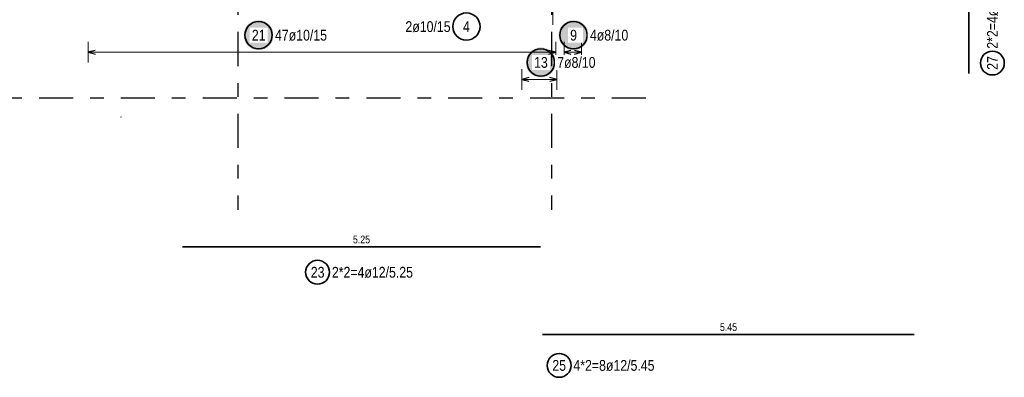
# Model space of a CAD drawing. Header units: millimetres. Extents: x -2.7 to 34.1, y -3.5 to 21.
# Tile 37 of 62: x 8.1 to 15.3, y 8 to 10.6. Entities that reach past the tile are written whole.
import ezdxf

# ---------------------------------------------------------------- set-up
doc = ezdxf.new("R2010")
doc.units = ezdxf.units.MM
doc.linetypes.add('DASHDOTX2', pattern=[2, 1, -0.5, 0, -0.5])
doc.linetypes.add('HIDDEN', pattern=[0.375, 0.25, -0.125])
doc.layers.add('Achsen', color=7, linetype='Continuous', lineweight=20)
doc.styles.add('Arial Narrow', font='ARIALN.TTF')

msp = doc.modelspace()

# ---------------------------------------------------------------- hatches: boundary and pattern name
at = {"lineweight": 25, "true_color": 0xffffff}
for points in [[(9.955127, 10.525), (9.95506, 10.528839), (9.95486, 10.532673), (9.954525, 10.536498), (9.954057, 10.540309), (9.953456, 10.544101), (9.952724, 10.54787), (9.95186, 10.551611), (9.950866, 10.55532), (9.949744, 10.558992), (9.948494, 10.562622), (9.947118, 10.566207), (9.945617, 10.569741), (9.943995, 10.573221), (9.942252, 10.576642), (9.94039, 10.58), (9.938413, 10.583291), (9.936322, 10.586511), (9.934119, 10.589656), (9.931809, 10.592723), (9.929392, 10.595707), (9.926873, 10.598604), (9.924255, 10.601412), (9.92154, 10.604127), (9.918732, 10.606746), (9.915834, 10.609265), (9.91285, 10.611681), (9.909784, 10.613992), (9.906639, 10.616194), (9.903419, 10.618285), (9.900127, 10.620263), (9.896769, 10.622124), (9.893348, 10.623867), (9.889869, 10.62549), (9.886334, 10.62699), (9.88275, 10.628366), (9.879119, 10.629616), (9.875448, 10.630739), (9.871739, 10.631733), (9.867998, 10.632596), (9.864229, 10.633329), (9.860437, 10.633929), (9.856626, 10.634397), (9.852801, 10.634732), (9.848966, 10.634933), (9.845127, 10.635), (9.841289, 10.634933), (9.837454, 10.634732), (9.833629, 10.634397), (9.829818, 10.633929), (9.826026, 10.633329), (9.822257, 10.632596), (9.818516, 10.631733), (9.814807, 10.630739), (9.811136, 10.629616), (9.807505, 10.628366), (9.803921, 10.62699), (9.800386, 10.62549), (9.796907, 10.623867), (9.793486, 10.622124), (9.790127, 10.620263), (9.786836, 10.618285), (9.783616, 10.616194), (9.780471, 10.613992), (9.777405, 10.611681), (9.774421, 10.609265), (9.771523, 10.606746), (9.768715, 10.604127), (9.766, 10.601412), (9.763382, 10.598604), (9.760863, 10.595707), (9.758446, 10.592723), (9.756136, 10.589656), (9.753933, 10.586511), (9.751842, 10.583291), (9.749865, 10.58), (9.748003, 10.576642), (9.74626, 10.573221), (9.744637, 10.569741), (9.743137, 10.566207), (9.741761, 10.562622), (9.740511, 10.558992), (9.739389, 10.55532), (9.738395, 10.551611), (9.737531, 10.54787), (9.736799, 10.544101), (9.736198, 10.540309), (9.73573, 10.536498), (9.735395, 10.532673), (9.735194, 10.528839), (9.735127, 10.525), (9.735194, 10.521161), (9.735395, 10.517327), (9.73573, 10.513502), (9.736198, 10.509691), (9.736799, 10.505899), (9.737531, 10.50213), (9.738395, 10.498389), (9.739389, 10.49468), (9.740511, 10.491008), (9.741761, 10.487378), (9.743137, 10.483793), (9.744637, 10.480259), (9.74626, 10.476779), (9.748003, 10.473358), (9.749865, 10.47), (9.751842, 10.466709), (9.753933, 10.463489), (9.756136, 10.460344), (9.758446, 10.457277), (9.760863, 10.454293), (9.763382, 10.451396), (9.766, 10.448588), (9.768715, 10.445873), (9.771523, 10.443254), (9.774421, 10.440735), (9.777405, 10.438319), (9.780471, 10.436008), (9.783616, 10.433806), (9.786836, 10.431715), (9.790127, 10.429737), (9.793486, 10.427876), (9.796907, 10.426133), (9.800386, 10.42451), (9.803921, 10.42301), (9.807505, 10.421634), (9.811136, 10.420384), (9.814807, 10.419261), (9.818516, 10.418267), (9.822257, 10.417404), (9.826026, 10.416671), (9.829818, 10.416071), (9.833629, 10.415603), (9.837454, 10.415268), (9.841289, 10.415067), (9.845127, 10.415), (9.848966, 10.415067), (9.852801, 10.415268), (9.856626, 10.415603), (9.860437, 10.416071), (9.864229, 10.416671), (9.867998, 10.417404), (9.871739, 10.418267), (9.875448, 10.419261), (9.879119, 10.420384), (9.88275, 10.421634), (9.886334, 10.42301), (9.889869, 10.42451), (9.893348, 10.426133), (9.896769, 10.427876), (9.900127, 10.429737), (9.903419, 10.431715), (9.906639, 10.433806), (9.909784, 10.436008), (9.91285, 10.438319), (9.915834, 10.440735), (9.918732, 10.443254), (9.92154, 10.445873), (9.924255, 10.448588), (9.926873, 10.451396), (9.929392, 10.454293), (9.931809, 10.457277), (9.934119, 10.460344), (9.936322, 10.463489), (9.938413, 10.466709), (9.94039, 10.47), (9.942252, 10.473358), (9.943995, 10.476779), (9.945617, 10.480259), (9.947118, 10.483793), (9.948494, 10.487378), (9.949744, 10.491008), (9.950866, 10.49468), (9.95186, 10.498389), (9.952724, 10.50213), (9.953456, 10.505899), (9.954057, 10.509691), (9.954525, 10.513502), (9.95486, 10.517327)], [(12.264094, 10.525), (12.264027, 10.528839), (12.263826, 10.532673), (12.263491, 10.536498), (12.263023, 10.540309), (12.262423, 10.544101), (12.26169, 10.54787), (12.260827, 10.551611), (12.259833, 10.55532), (12.25871, 10.558992), (12.25746, 10.562622), (12.256084, 10.566207), (12.254584, 10.569741), (12.252961, 10.573221), (12.251218, 10.576642), (12.249357, 10.58), (12.247379, 10.583291), (12.245288, 10.586511), (12.243086, 10.589656), (12.240775, 10.592723), (12.238359, 10.595707), (12.23584, 10.598604), (12.233221, 10.601412), (12.230506, 10.604127), (12.227698, 10.606746), (12.224801, 10.609265), (12.221817, 10.611681), (12.21875, 10.613992), (12.215605, 10.616194), (12.212385, 10.618285), (12.209094, 10.620263), (12.205736, 10.622124), (12.202315, 10.623867), (12.198835, 10.62549), (12.195301, 10.62699), (12.191716, 10.628366), (12.188086, 10.629616), (12.184414, 10.630739), (12.180705, 10.631733), (12.176964, 10.632596), (12.173195, 10.633329), (12.169403, 10.633929), (12.165592, 10.634397), (12.161767, 10.634732), (12.157933, 10.634933), (12.154094, 10.635), (12.150255, 10.634933), (12.146421, 10.634732), (12.142596, 10.634397), (12.138785, 10.633929), (12.134993, 10.633329), (12.131224, 10.632596), (12.127483, 10.631733), (12.123774, 10.630739), (12.120102, 10.629616), (12.116472, 10.628366), (12.112887, 10.62699), (12.109353, 10.62549), (12.105873, 10.623867), (12.102452, 10.622124), (12.099094, 10.620263), (12.095803, 10.618285), (12.092583, 10.616194), (12.089438, 10.613992), (12.086371, 10.611681), (12.083387, 10.609265), (12.08049, 10.606746), (12.077682, 10.604127), (12.074967, 10.601412), (12.072348, 10.598604), (12.069829, 10.595707), (12.067413, 10.592723), (12.065102, 10.589656), (12.0629, 10.586511), (12.060809, 10.583291), (12.058831, 10.58), (12.05697, 10.576642), (12.055227, 10.573221), (12.053604, 10.569741), (12.052104, 10.566207), (12.050728, 10.562622), (12.049478, 10.558992), (12.048355, 10.55532), (12.047361, 10.551611), (12.046498, 10.54787), (12.045765, 10.544101), (12.045165, 10.540309), (12.044697, 10.536498), (12.044362, 10.532673), (12.044161, 10.528839), (12.044094, 10.525), (12.044161, 10.521161), (12.044362, 10.517327), (12.044697, 10.513502), (12.045165, 10.509691), (12.045765, 10.505899), (12.046498, 10.50213), (12.047361, 10.498389), (12.048355, 10.49468), (12.049478, 10.491008), (12.050728, 10.487378), (12.052104, 10.483793), (12.053604, 10.480259), (12.055227, 10.476779), (12.05697, 10.473358), (12.058831, 10.47), (12.060809, 10.466709), (12.0629, 10.463489), (12.065102, 10.460344), (12.067413, 10.457277), (12.069829, 10.454293), (12.072348, 10.451396), (12.074967, 10.448588), (12.077682, 10.445873), (12.08049, 10.443254), (12.083387, 10.440735), (12.086371, 10.438319), (12.089438, 10.436008), (12.092583, 10.433806), (12.095803, 10.431715), (12.099094, 10.429737), (12.102452, 10.427876), (12.105873, 10.426133), (12.109353, 10.42451), (12.112887, 10.42301), (12.116472, 10.421634), (12.120102, 10.420384), (12.123774, 10.419261), (12.127483, 10.418267), (12.131224, 10.417404), (12.134993, 10.416671), (12.138785, 10.416071), (12.142596, 10.415603), (12.146421, 10.415268), (12.150255, 10.415067), (12.154094, 10.415), (12.157933, 10.415067), (12.161767, 10.415268), (12.165592, 10.415603), (12.169403, 10.416071), (12.173195, 10.416671), (12.176964, 10.417404), (12.180705, 10.418267), (12.184414, 10.419261), (12.188086, 10.420384), (12.191716, 10.421634), (12.195301, 10.42301), (12.198835, 10.42451), (12.202315, 10.426133), (12.205736, 10.427876), (12.209094, 10.429737), (12.212385, 10.431715), (12.215605, 10.433806), (12.21875, 10.436008), (12.221817, 10.438319), (12.224801, 10.440735), (12.227698, 10.443254), (12.230506, 10.445873), (12.233221, 10.448588), (12.23584, 10.451396), (12.238359, 10.454293), (12.240775, 10.457277), (12.243086, 10.460344), (12.245288, 10.463489), (12.247379, 10.466709), (12.249357, 10.47), (12.251218, 10.473358), (12.252961, 10.476779), (12.254584, 10.480259), (12.256084, 10.483793), (12.25746, 10.487378), (12.25871, 10.491008), (12.259833, 10.49468), (12.260827, 10.498389), (12.26169, 10.50213), (12.262423, 10.505899), (12.263023, 10.509691), (12.263491, 10.513502), (12.263826, 10.517327)], [(12.0244, 10.325), (12.024333, 10.328839), (12.024132, 10.332673), (12.023798, 10.336498), (12.02333, 10.340309), (12.022729, 10.344101), (12.021996, 10.34787), (12.021133, 10.351611), (12.020139, 10.35532), (12.019016, 10.358992), (12.017766, 10.362622), (12.01639, 10.366207), (12.01489, 10.369741), (12.013268, 10.373221), (12.011524, 10.376642), (12.009663, 10.38), (12.007686, 10.383291), (12.005594, 10.386511), (12.003392, 10.389656), (12.001081, 10.392723), (11.998665, 10.395707), (11.996146, 10.398604), (11.993528, 10.401412), (11.990813, 10.404127), (11.988005, 10.406746), (11.985107, 10.409265), (11.982123, 10.411681), (11.979057, 10.413992), (11.975911, 10.416194), (11.972691, 10.418285), (11.9694, 10.420263), (11.966042, 10.422124), (11.962621, 10.423867), (11.959141, 10.42549), (11.955607, 10.42699), (11.952022, 10.428366), (11.948392, 10.429616), (11.94472, 10.430739), (11.941012, 10.431733), (11.937271, 10.432596), (11.933502, 10.433329), (11.929709, 10.433929), (11.925898, 10.434397), (11.922073, 10.434732), (11.918239, 10.434933), (11.9144, 10.435), (11.910561, 10.434933), (11.906727, 10.434732), (11.902902, 10.434397), (11.899091, 10.433929), (11.895299, 10.433329), (11.89153, 10.432596), (11.887789, 10.431733), (11.88408, 10.430739), (11.880408, 10.429616), (11.876778, 10.428366), (11.873194, 10.42699), (11.869659, 10.42549), (11.866179, 10.423867), (11.862758, 10.422124), (11.8594, 10.420263), (11.856109, 10.418285), (11.852889, 10.416194), (11.849744, 10.413992), (11.846677, 10.411681), (11.843694, 10.409265), (11.840796, 10.406746), (11.837988, 10.404127), (11.835273, 10.401412), (11.832654, 10.398604), (11.830135, 10.395707), (11.827719, 10.392723), (11.825408, 10.389656), (11.823206, 10.386511), (11.821115, 10.383291), (11.819137, 10.38), (11.817276, 10.376642), (11.815533, 10.373221), (11.81391, 10.369741), (11.81241, 10.366207), (11.811034, 10.362622), (11.809784, 10.358992), (11.808661, 10.35532), (11.807668, 10.351611), (11.806804, 10.34787), (11.806071, 10.344101), (11.805471, 10.340309), (11.805003, 10.336498), (11.804668, 10.332673), (11.804467, 10.328839), (11.8044, 10.325), (11.804467, 10.321161), (11.804668, 10.317327), (11.805003, 10.313502), (11.805471, 10.309691), (11.806071, 10.305899), (11.806804, 10.30213), (11.807668, 10.298389), (11.808661, 10.29468), (11.809784, 10.291008), (11.811034, 10.287378), (11.81241, 10.283793), (11.81391, 10.280259), (11.815533, 10.276779), (11.817276, 10.273358), (11.819137, 10.27), (11.821115, 10.266709), (11.823206, 10.263489), (11.825408, 10.260344), (11.827719, 10.257277), (11.830135, 10.254293), (11.832654, 10.251396), (11.835273, 10.248588), (11.837988, 10.245873), (11.840796, 10.243254), (11.843694, 10.240735), (11.846677, 10.238319), (11.849744, 10.236008), (11.852889, 10.233806), (11.856109, 10.231715), (11.8594, 10.229737), (11.862758, 10.227876), (11.866179, 10.226133), (11.869659, 10.22451), (11.873194, 10.22301), (11.876778, 10.221634), (11.880408, 10.220384), (11.88408, 10.219261), (11.887789, 10.218267), (11.89153, 10.217404), (11.895299, 10.216671), (11.899091, 10.216071), (11.902902, 10.215603), (11.906727, 10.215268), (11.910561, 10.215067), (11.9144, 10.215), (11.918239, 10.215067), (11.922073, 10.215268), (11.925898, 10.215603), (11.929709, 10.216071), (11.933502, 10.216671), (11.937271, 10.217404), (11.941012, 10.218267), (11.94472, 10.219261), (11.948392, 10.220384), (11.952022, 10.221634), (11.955607, 10.22301), (11.959141, 10.22451), (11.962621, 10.226133), (11.966042, 10.227876), (11.9694, 10.229737), (11.972691, 10.231715), (11.975911, 10.233806), (11.979057, 10.236008), (11.982123, 10.238319), (11.985107, 10.240735), (11.988005, 10.243254), (11.990813, 10.245873), (11.993528, 10.248588), (11.996146, 10.251396), (11.998665, 10.254293), (12.001081, 10.257277), (12.003392, 10.260344), (12.005594, 10.263489), (12.007686, 10.266709), (12.009663, 10.27), (12.011524, 10.273358), (12.013268, 10.276779), (12.01489, 10.280259), (12.01639, 10.283793), (12.017766, 10.287378), (12.019016, 10.291008), (12.020139, 10.29468), (12.021133, 10.298389), (12.021996, 10.30213), (12.022729, 10.305899), (12.02333, 10.309691), (12.023798, 10.313502), (12.024132, 10.317327)]]:
    msp.add_hatch(color=7, dxfattribs=at).paths.add_polyline_path(points)

# ---------------------------------------------------------------- linework, layer by layer
at = {"color": 2, "linetype": 'Continuous', "lineweight": 35, "ltscale": 2}
for p, q in [((15.05204, 13.618068), (15.05204, 10.243068)), ((9.285879, 8.973683), (11.910879, 8.973683)), ((11.926821, 8.330893), (14.651821, 8.330893))]:
    msp.add_line(p, q, dxfattribs=at)
at = {"color": 9, "linetype": 'HIDDEN', "lineweight": 0, "ltscale": 0.25}
msp.add_line((12.001177, 10.601606), (12.001177, 11.364733), dxfattribs=at)
at = {"color": 5, "linetype": 'Continuous', "lineweight": 18, "ltscale": 2}
for p, q in [((8.595995, 10.475), (8.595995, 10.325)), ((12.023194, 10.325), (12.023194, 10.475)), ((12.085188, 10.475), (12.085188, 10.325)), ((12.211188, 10.325), (12.211188, 10.475)), ((12.023194, 10.4), (8.595995, 10.4)), ((12.211188, 10.4), (12.085188, 10.4)), ((11.775188, 10.275), (11.775188, 10.125)), ((12.031188, 10.125), (12.031188, 10.275)), ((12.031188, 10.2), (11.775188, 10.2))]:
    msp.add_line(p, q, dxfattribs=at)
at = {"color": 3, "linetype": 'Continuous', "lineweight": 25, "ltscale": 2}
for p, q in [((8.645995, 10.413397), (8.595995, 10.4)), ((8.595995, 10.4), (8.645995, 10.386603)), ((12.023194, 10.4), (11.973194, 10.413397)), ((11.973194, 10.386603), (12.023194, 10.4)), ((12.135188, 10.413397), (12.085188, 10.4)), ((12.085188, 10.4), (12.135188, 10.386603)), ((12.211188, 10.4), (12.161188, 10.413397)), ((12.161188, 10.386603), (12.211188, 10.4)), ((11.825188, 10.213397), (11.775188, 10.2)), ((11.775188, 10.2), (11.825188, 10.186603)), ((12.031188, 10.2), (11.981188, 10.213397)), ((11.981188, 10.186603), (12.031188, 10.2))]:
    msp.add_line(p, q, dxfattribs=at)
at = {"color": 2, "linetype": 'Continuous', "lineweight": 35, "ltscale": 2}
for centre, radius in [((11.368218, 10.587747), 0.1), ((9.845127, 10.525), 0.1), ((12.154094, 10.525), 0.1), ((11.9144, 10.325), 0.1), ((15.224946, 10.320496), 0.0875), ((10.277341, 8.786183), 0.0875), ((12.048237, 8.10324), 0.0875)]:
    msp.add_circle(centre, radius, dxfattribs=at)
at = {"layer": 'Achsen', "color": 3, "linetype": 'DASHDOTX2', "lineweight": 25, "ltscale": 0.25}
for p, q in [((9.693394, 19.548436), (9.693394, 9.244803)), ((11.993394, 19.548436), (11.993394, 9.244803)), ((1.634894, 10.06635), (12.794115, 10.06635))]:
    msp.add_line(p, q, dxfattribs=at)
at = {"layer": 'Achsen', "color": 9, "linetype": 'Continuous', "lineweight": 0}
msp.add_circle((8.8358, 9.924316), 0.000555, dxfattribs=at)

# ---------------------------------------------------------------- texts
at = {"color": 2, "lineweight": 35, "char_height": 0.07875, "attachment_point": 1, "rotation": 90, "line_spacing_factor": 0.9, "style": 'Arial Narrow'}
for s, insert in [('2*2=4ø12/6.75', (15.185571, 10.425496)), ('27', (15.185571, 10.270883))]:
    msp.add_mtext(s, dxfattribs=dict(at, insert=insert))
at = {"color": 2, "lineweight": 35, "char_height": 0.07875, "attachment_point": 1, "line_spacing_factor": 0.9, "style": 'Arial Narrow'}
for s, insert in [('2ø10/15', (10.921405, 10.627122)), ('4', (11.343411, 10.627122)), ('23', (10.227729, 8.825558)), ('2*2=4ø12/5.25', (10.382341, 8.825558)), ('25', (11.998624, 8.142615)), ('4*2=8ø12/5.45', (12.153237, 8.142615))]:
    msp.add_mtext(s, dxfattribs=dict(at, insert=insert))
at = {"color": 3, "lineweight": 25, "char_height": 0.05625, "attachment_point": 1, "line_spacing_factor": 0.9, "style": 'Arial Narrow'}
for s, insert in [('5.25', (10.536504, 9.054933)), ('5.45', (13.227446, 8.412143))]:
    msp.add_mtext(s, dxfattribs=dict(at, insert=insert))

# ---------------------------------------------------------------- next in the draw order: texts
at = {"color": 2, "lineweight": 35, "char_height": 0.07875, "attachment_point": 1, "line_spacing_factor": 0.9, "style": 'Arial Narrow', "bg_fill": 3, "box_fill_scale": 1.2, "bg_fill_color": 256, "bg_fill_true_color": 13158600, "bg_fill_transparency": 0}
for s, insert in [('21', (9.795515, 10.564375)), ('47ø10/15', (9.965127, 10.564375)), ('9', (12.129288, 10.564375)), ('4ø8/10', (12.274094, 10.564375)), ('13', (11.864788, 10.364375)), ('7ø8/10', (12.0344, 10.364375))]:
    msp.add_mtext(s, dxfattribs=dict(at, insert=insert))

doc.saveas('drawing.dxf')
